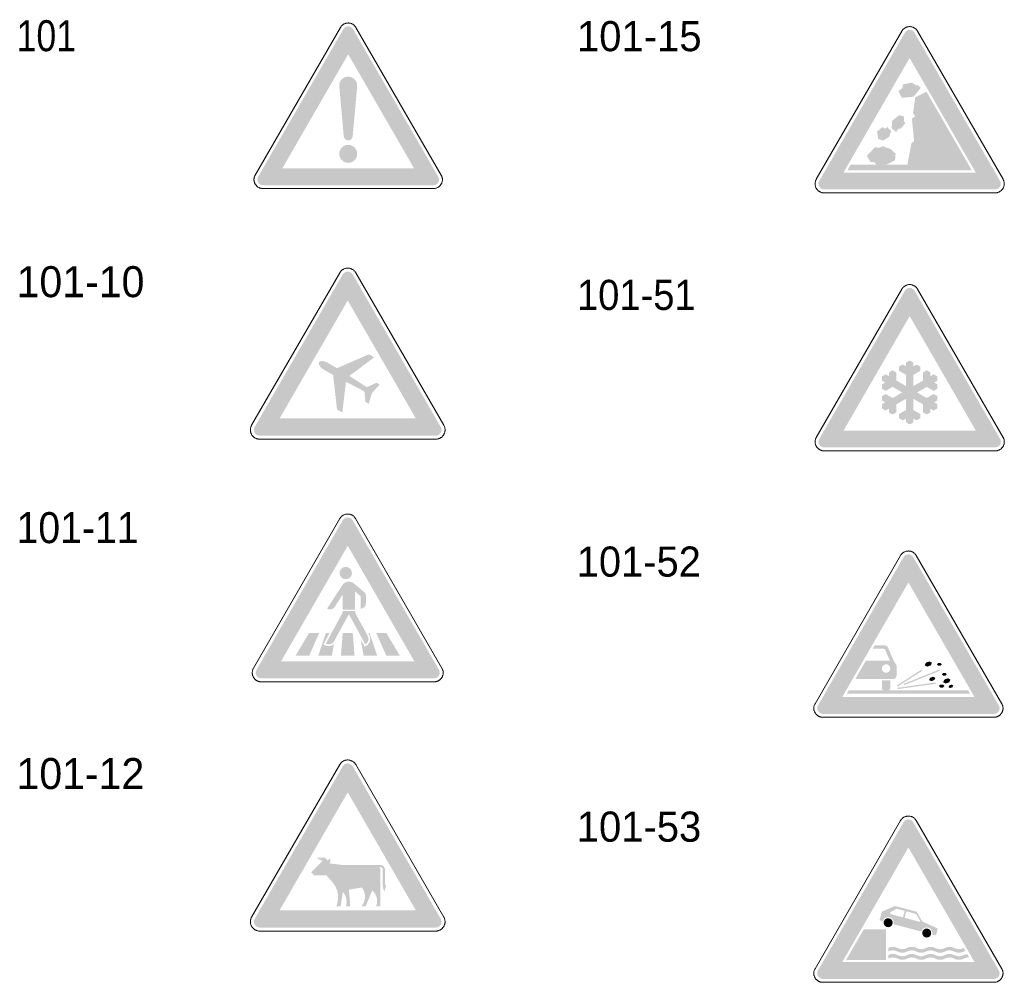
# Model space of a CAD drawing. Header units: millimetres. Extents: x 27 to 616, y -913 to 238.
# Tile 28 of 38: x 27 to 165, y 104 to 238. Entities that reach past the tile are written whole.
import ezdxf
from ezdxf.enums import TextEntityAlignment as Align

# ---------------------------------------------------------------- set-up
doc = ezdxf.new("R2010")
doc.units = ezdxf.units.MM
doc.header["$LTSCALE"] = 5
doc.linetypes.add('AUSGEZOGEN', pattern=[0])
doc.layers.add('Ebene_1', color=7, linetype='Continuous', true_color=0x000000)
doc.styles.add('Arial', font='arial.ttf')

msp = doc.modelspace()

# ---------------------------------------------------------------- hatches: boundary and pattern name
at = {"layer": 'Ebene_1', "linetype": 'AUSGEZOGEN', "lineweight": 18, "true_color": 0xce2729}
h = msp.add_hatch(color=242, dxfattribs=at)
h.paths.add_polyline_path([(61.23, 214.89), (60.93, 214.95), (60.68, 215.12), (60.51, 215.37), (60.45, 215.67), (60.48, 215.88), (60.55, 216.06), (72.44, 236.65), (72.64, 236.88), (72.91, 237.01), (73.21, 237.03), (73.5, 236.93), (73.67, 236.81), (73.79, 236.65), (85.67, 216.06), (85.77, 215.77), (85.75, 215.47), (85.62, 215.2), (85.39, 215), (85.2, 214.92), (85, 214.89)], flags=0)
h.paths.add_polyline_path([(63.93, 217.24), (82.3, 217.24), (73.11, 233.14)], flags=0)
h = msp.add_hatch(color=242, dxfattribs=at)
h.paths.add_polyline_path([(139.45, 214.3), (139.14, 214.36), (138.9, 214.53), (138.73, 214.78), (138.67, 215.08), (138.69, 215.28), (138.77, 215.47), (150.71, 236.14), (150.83, 236.31), (150.99, 236.43), (151.18, 236.51), (151.38, 236.54), (151.59, 236.51), (151.78, 236.43), (151.94, 236.31), (152.06, 236.14), (164, 215.47), (164.08, 215.28), (164.1, 215.08), (164.04, 214.78), (163.87, 214.53), (163.62, 214.36), (163.32, 214.3)], flags=0)
h.paths.add_polyline_path([(142.16, 216.65), (160.6, 216.65), (151.38, 232.62)], flags=0)
at = {"layer": 'Ebene_1', "linetype": 'AUSGEZOGEN', "lineweight": 18, "true_color": 0x000000}
for points in [[(73.74, 221.71), (73.67, 221.47), (73.52, 221.28), (73.31, 221.17), (73.06, 221.14), (72.85, 221.2), (72.67, 221.32), (72.55, 221.49), (72.49, 221.71), (71.87, 228.67), (71.87, 228.93), (71.92, 229.17), (72.02, 229.39), (72.16, 229.59), (72.33, 229.75), (72.53, 229.89), (72.75, 229.98), (73, 230.03), (73.26, 230.03), (73.5, 229.97), (73.72, 229.88), (73.92, 229.74), (74.08, 229.57), (74.22, 229.37), (74.31, 229.14), (74.36, 228.9), (74.36, 228.67)], [(142.71, 216.96), (143.16, 217.74), (146.76, 217.74), (146.37, 218.14), (145.9, 218.14), (145.43, 219), (146.53, 220.17), (147.15, 220.1), (147.62, 220.33), (148.72, 219.94), (149.42, 219.31), (149.35, 218.37), (148.09, 217.74), (151.07, 217.74), (151.62, 220.72), (152.01, 221.04), (151.7, 224.17), (152.17, 224.48), (151.85, 224.95), (152.17, 227.15), (153.73, 227.92), (160.06, 216.96)], [(151.93, 227.23), (150.29, 227.07), (149.82, 228.01), (150.37, 228.4), (150.44, 228.95), (151.7, 229.19), (152.32, 228.8), (152.48, 228.87), (152.95, 228.48)], [(150.6, 224.48), (150.6, 223.78), (150.8, 223.54), (150.13, 222.76), (149.82, 222.76), (149.5, 222.29), (148.88, 222.84), (148.95, 223.86), (149.89, 224.64)], [(147.7, 221.11), (147, 221.35), (146.92, 221.9), (146.84, 222.37), (147.62, 223), (147.94, 222.76), (148.25, 223), (148.8, 222.45), (148.56, 221.66)], [(74.36, 219.26), (74.34, 219.01), (74.27, 218.78), (74.15, 218.57), (74, 218.38), (73.81, 218.23), (73.6, 218.11), (73.37, 218.04), (73.11, 218.01), (72.86, 218.04), (72.63, 218.11), (72.42, 218.23), (72.23, 218.38), (72.08, 218.57), (71.96, 218.78), (71.89, 219.01), (71.86, 219.26), (71.89, 219.51), (71.96, 219.75), (72.08, 219.96), (72.23, 220.15), (72.42, 220.3), (72.63, 220.41), (72.86, 220.49), (73.11, 220.51), (73.37, 220.49), (73.6, 220.41), (73.81, 220.3), (74, 220.15), (74.15, 219.96), (74.27, 219.75), (74.34, 219.51)], [(71.56, 183.62), (71.01, 188.44), (69.73, 189.16), (69.38, 189.42), (69.13, 189.7), (69.01, 189.97), (69.01, 190.09), (69.04, 190.2), (69.12, 190.29), (69.23, 190.34), (69.52, 190.38), (69.89, 190.31), (70.28, 190.13), (71.55, 189.38), (76, 191.31), (76.74, 190.89), (73.27, 188.3), (75.72, 186.74), (77.06, 187.35), (77.5, 187.09), (76.44, 185.93), (75.97, 184.43), (75.52, 184.69), (75.38, 186.15), (72.8, 187.49), (72.3, 183.2)], [(151.39, 190.46), (151.91, 190.17), (151.91, 189.64), (152.36, 189.9), (152.87, 189.61), (152.87, 189.01), (151.91, 188.46), (151.91, 186.89), (153.26, 187.67), (153.26, 188.79), (153.77, 189.09), (154.29, 188.79), (154.29, 188.27), (154.74, 188.53), (155.26, 188.23), (155.26, 187.64), (154.8, 187.38), (155.26, 187.12), (155.26, 186.52), (154.74, 186.22), (153.77, 186.78), (152.42, 186), (153.77, 185.22), (154.74, 185.78), (155.26, 185.48), (155.26, 184.89), (154.8, 184.63), (155.26, 184.37), (155.26, 183.77), (154.74, 183.47), (154.29, 183.73), (154.29, 183.21), (153.77, 182.92), (153.26, 183.21), (153.26, 184.33), (151.91, 185.11), (151.91, 183.55), (152.87, 182.99), (152.87, 182.4), (152.36, 182.1), (151.91, 182.36), (151.91, 181.84), (151.39, 181.54), (150.88, 181.84), (150.88, 182.36), (150.43, 182.1), (149.91, 182.4), (149.91, 182.99), (150.88, 183.55), (150.88, 185.11), (149.52, 184.33), (149.52, 183.21), (149.01, 182.92), (148.49, 183.21), (148.49, 183.73), (148.04, 183.47), (147.53, 183.77), (147.53, 184.37), (147.98, 184.63), (147.53, 184.89), (147.53, 185.48), (148.04, 185.78), (149.01, 185.22), (150.36, 186), (149.01, 186.78), (148.04, 186.22), (147.53, 186.52), (147.53, 187.12), (147.98, 187.38), (147.53, 187.64), (147.53, 188.23), (148.04, 188.53), (148.49, 188.27), (148.49, 188.79), (149.01, 189.09), (149.52, 188.79), (149.52, 187.67), (150.88, 186.89), (150.88, 188.46), (149.91, 189.01), (149.91, 189.61), (150.43, 189.9), (150.88, 189.64), (150.88, 190.17)], [(73.64, 160.82), (73.57, 160.48), (73.39, 160.21), (73.11, 160.02), (72.77, 159.96), (72.44, 160.02), (72.16, 160.21), (71.98, 160.48), (71.91, 160.82), (71.98, 161.16), (72.16, 161.43), (72.44, 161.62), (72.77, 161.69), (73.11, 161.62), (73.39, 161.43), (73.57, 161.16)], [(74.07, 158.25), (74.07, 155.74), (72.34, 155.74), (72.34, 157.81), (71.22, 156.08), (71.1, 155.94), (70.94, 155.83), (70.77, 155.76), (70.58, 155.74), (70.37, 155.77), (70.17, 155.86), (72.3, 159.14), (72.47, 159.34), (72.69, 159.5), (72.94, 159.6), (73.21, 159.63), (73.58, 159.56), (73.9, 159.38), (75.35, 158.16), (75.52, 157.94), (75.58, 157.66), (75.58, 156.6), (75.53, 156.31), (75.36, 156.07), (75.12, 155.91), (74.83, 155.85), (74.83, 157.61)], [(73.21, 155.09), (71.16, 151.33), (71.03, 151.14), (70.85, 151), (70.64, 150.91), (70.41, 150.87), (70.19, 150.9), (69.99, 150.98), (72.29, 155.21), (72.34, 155.42), (72.34, 155.52), (74.07, 155.52), (74.07, 155.42), (74.12, 155.21), (75.84, 152.05), (75.92, 151.85), (75.95, 151.63), (75.91, 151.4), (75.83, 151.19), (75.68, 151.01), (75.5, 150.87)], [(65.77, 149.29), (67.66, 152.46), (69.07, 152.46), (67.67, 149.29)], [(68.94, 149.29), (70, 152.46), (70.52, 152.46), (69.67, 150.88), (69.88, 150.77), (70.13, 150.67), (70.41, 150.64), (70.79, 150.71), (71.13, 150.91), (70.83, 149.29)], [(72.1, 149.29), (72.35, 152.46), (73.75, 152.46), (74, 149.29)], [(75.26, 149.29), (74.85, 151.56), (75.4, 150.55), (75.61, 150.66), (75.85, 150.84), (76.03, 151.07), (76.14, 151.34), (76.18, 151.63), (76.15, 151.91), (76.05, 152.16), (75.89, 152.46), (76.09, 152.46), (77.16, 149.29)], [(78.43, 149.29), (77.03, 152.46), (78.44, 152.46), (80.33, 149.29)], [(153.85, 147.77), (153.47, 147.95), (153.65, 148.32), (154.12, 148.5), (154.5, 148.32), (154.33, 147.95)], [(155.35, 147.9), (155.16, 148.09), (155.35, 148.28), (155.69, 148.28), (155.88, 148.09), (155.69, 147.9)], [(149.71, 144.98), (149.61, 145.14), (153.02, 147.36), (153.13, 147.2)], [(150.65, 145.2), (150.58, 145.38), (155.55, 147.38), (155.62, 147.21)], [(156.06, 146.52), (155.86, 146.71), (156.06, 146.9), (156.39, 146.9), (156.58, 146.71), (156.39, 146.52)], [(142.62, 144.01), (142.89, 144.48), (147.8, 144.48), (147.69, 144.5), (147.6, 144.57), (147.53, 144.66), (147.51, 144.77), (147.51, 145.85), (148.69, 145.85), (148.69, 144.77), (148.66, 144.66), (148.6, 144.57), (148.51, 144.5), (148.39, 144.48), (159.52, 144.48), (159.8, 144.01)], [(149.71, 144.64), (149.68, 144.82), (154.99, 145.57), (155.02, 145.38)], [(154.41, 145.75), (154.09, 145.9), (154.24, 146.22), (154.65, 146.37), (154.97, 146.22), (154.82, 145.9)], [(156.42, 145.42), (156.04, 145.6), (156.22, 145.97), (156.7, 146.15), (157.07, 145.97), (156.9, 145.59)], [(155.66, 144.86), (155.45, 145.06), (155.66, 145.28), (156.03, 145.28), (156.24, 145.06), (156.03, 144.86)], [(157.04, 144.79), (156.8, 144.91), (156.91, 145.16), (157.23, 145.27), (157.47, 145.16), (157.36, 144.91)], [(67.97, 119.1), (69.54, 120.68), (68.58, 121.16), (69.82, 121.16), (70.23, 120.75), (70.56, 121.08), (70.64, 120.75), (70.61, 120.54), (70.53, 120.35), (72.28, 120.13), (77.61, 120.13), (77.85, 120.08), (78.05, 119.95), (78.18, 119.75), (78.23, 119.51), (78.23, 117.51), (78.28, 117.33), (78.4, 117.18), (78.13, 116.44), (77.97, 116.92), (77.92, 117.42), (77.92, 119.51), (77.9, 119.63), (77.83, 119.73), (77.73, 119.8), (77.61, 119.82), (77.46, 119.78), (77.58, 119.56), (77.61, 119.31), (77.61, 114.38), (77.02, 114.38), (77.12, 114.74), (77.15, 115.1), (77.11, 115.52), (76.97, 115.92), (76.76, 116.27), (76.47, 116.58), (75.56, 114.38), (74.97, 114.38), (75.18, 114.68), (75.33, 115.01), (75.43, 115.36), (75.46, 115.72), (75.43, 116.06), (75.35, 116.39), (75.21, 116.7), (75.02, 116.99), (73.22, 116.68), (73.41, 114.38), (72.8, 114.38), (72.87, 114.69), (72.89, 115), (72.86, 115.38), (72.76, 115.74), (72.59, 116.08), (72.36, 116.38), (72.07, 114.38), (71.47, 114.38), (71.65, 114.99), (71.71, 115.61), (71.66, 116.18), (71.51, 116.73), (71.27, 117.24), (70.94, 117.7), (70.07, 118.69), (68.38, 118.69)], [(147.78, 112.24), (147.87, 112.42), (148.01, 112.57), (148.18, 112.67), (148.39, 112.7), (148.63, 112.65), (148.83, 112.52), (148.97, 112.32), (149.02, 112.07), (148.97, 111.83), (148.83, 111.63), (148.63, 111.5), (148.39, 111.45), (148.14, 111.5), (147.95, 111.63), (147.81, 111.83), (147.76, 112.07)], [(153.16, 110.8), (153.24, 110.99), (153.38, 111.13), (153.56, 111.23), (153.76, 111.26), (154.01, 111.21), (154.21, 111.08), (154.34, 110.88), (154.39, 110.63), (154.34, 110.39), (154.21, 110.19), (154.01, 110.06), (153.76, 110.01), (153.52, 110.06), (153.32, 110.19), (153.19, 110.39), (153.14, 110.63)], [(142.53, 106.9), (144.98, 111.13), (148.07, 111.13), (148.07, 106.9)], [(148.39, 108.05), (148.39, 108.55), (148.54, 108.61), (148.79, 108.69), (149.05, 108.71), (149.31, 108.69), (149.55, 108.61), (149.86, 108.49), (150.11, 108.41), (150.36, 108.38), (150.62, 108.41), (150.87, 108.49), (151.17, 108.61), (151.42, 108.69), (151.68, 108.71), (151.94, 108.69), (152.19, 108.61), (152.49, 108.49), (152.74, 108.41), (153, 108.38), (153.26, 108.41), (153.5, 108.49), (153.81, 108.61), (154.06, 108.69), (154.31, 108.71), (154.57, 108.69), (154.82, 108.61), (155.12, 108.49), (155.37, 108.41), (155.63, 108.38), (155.89, 108.41), (156.14, 108.49), (156.44, 108.61), (156.69, 108.69), (156.95, 108.71), (157.2, 108.69), (157.45, 108.61), (157.76, 108.49), (158, 108.41), (158.26, 108.38), (158.52, 108.41), (158.77, 108.49), (158.93, 108.55), (159.17, 108.15), (159.07, 108.12), (158.77, 107.99), (158.52, 107.92), (158.26, 107.89), (158, 107.92), (157.76, 107.99), (157.45, 108.12), (157.2, 108.19), (156.95, 108.22), (156.69, 108.19), (156.44, 108.12), (156.14, 107.99), (155.89, 107.92), (155.63, 107.89), (155.37, 107.92), (155.12, 107.99), (154.82, 108.12), (154.57, 108.19), (154.31, 108.22), (154.06, 108.19), (153.81, 108.12), (153.5, 107.99), (153.26, 107.92), (153, 107.89), (152.74, 107.92), (152.49, 107.99), (152.19, 108.12), (151.94, 108.19), (151.68, 108.22), (151.42, 108.19), (151.17, 108.12), (150.87, 107.99), (150.62, 107.92), (150.36, 107.89), (150.11, 107.92), (149.86, 107.99), (149.55, 108.12), (149.31, 108.19), (149.05, 108.22), (148.79, 108.19), (148.54, 108.12)], [(148.39, 107.07), (148.39, 107.56), (148.54, 107.62), (148.79, 107.7), (149.05, 107.73), (149.31, 107.7), (149.55, 107.62), (149.86, 107.5), (150.11, 107.42), (150.36, 107.4), (150.62, 107.42), (150.87, 107.5), (151.17, 107.62), (151.42, 107.7), (151.68, 107.73), (151.94, 107.7), (152.19, 107.62), (152.49, 107.5), (152.74, 107.42), (153, 107.4), (153.26, 107.42), (153.5, 107.5), (153.81, 107.62), (154.06, 107.7), (154.31, 107.73), (154.57, 107.7), (154.82, 107.62), (155.12, 107.5), (155.37, 107.42), (155.63, 107.4), (155.89, 107.42), (156.14, 107.5), (156.44, 107.62), (156.69, 107.7), (156.95, 107.73), (157.2, 107.7), (157.45, 107.62), (157.76, 107.5), (158, 107.42), (158.26, 107.4), (158.52, 107.42), (158.77, 107.5), (159.07, 107.62), (159.42, 107.71), (159.7, 107.23), (159.58, 107.23), (159.32, 107.21), (159.07, 107.13), (158.77, 107), (158.52, 106.93), (158.26, 106.9), (158, 106.93), (157.76, 107), (157.45, 107.13), (157.2, 107.21), (156.95, 107.23), (156.69, 107.21), (156.44, 107.13), (156.14, 107), (155.89, 106.93), (155.63, 106.9), (155.37, 106.93), (155.12, 107), (154.82, 107.13), (154.57, 107.21), (154.31, 107.23), (154.06, 107.21), (153.81, 107.13), (153.5, 107), (153.26, 106.93), (153, 106.9), (152.74, 106.93), (152.49, 107), (152.19, 107.13), (151.94, 107.21), (151.68, 107.23), (151.42, 107.21), (151.17, 107.13), (150.87, 107), (150.62, 106.93), (150.36, 106.9), (150.11, 106.93), (149.86, 107), (149.55, 107.13), (149.31, 107.21), (149.05, 107.23), (148.79, 107.21), (148.54, 107.13)]]:
    msp.add_hatch(color=18, dxfattribs=at).paths.add_polyline_path(points, flags=0)
at = {"layer": 'Ebene_1', "linetype": 'AUSGEZOGEN', "lineweight": 18, "true_color": 0xce2729}
h = msp.add_hatch(color=242, dxfattribs=at)
h.paths.add_polyline_path([(60.77, 179.97), (60.46, 180.03), (60.2, 180.21), (60.03, 180.46), (59.97, 180.78), (59.99, 180.99), (60.07, 181.18), (72.35, 202.45), (72.48, 202.61), (72.64, 202.74), (72.84, 202.82), (73.05, 202.85), (73.26, 202.82), (73.45, 202.74), (73.62, 202.61), (73.75, 202.45), (86.02, 181.18), (86.1, 180.99), (86.13, 180.78), (86.07, 180.46), (85.9, 180.21), (85.64, 180.03), (85.33, 179.97)], flags=0)
h.paths.add_polyline_path([(63.56, 182.39), (82.53, 182.39), (73.05, 198.82)], flags=0)
h = msp.add_hatch(color=242, dxfattribs=at)
h.paths.add_polyline_path([(139.46, 178.33), (139.15, 178.39), (138.9, 178.56), (138.74, 178.81), (138.67, 179.11), (138.7, 179.31), (138.78, 179.5), (150.71, 200.17), (150.84, 200.34), (151, 200.46), (151.19, 200.54), (151.39, 200.57), (151.6, 200.54), (151.78, 200.46), (151.95, 200.34), (152.07, 200.17), (164.01, 179.5), (164.08, 179.31), (164.11, 179.11), (164.05, 178.81), (163.88, 178.56), (163.63, 178.39), (163.33, 178.33)], flags=0)
h.paths.add_polyline_path([(142.17, 180.68), (160.61, 180.68), (151.39, 196.65)], flags=0)
h = msp.add_hatch(color=242, dxfattribs=at)
h.paths.add_polyline_path([(61, 146.13), (60.69, 146.19), (60.44, 146.36), (60.27, 146.61), (60.21, 146.92), (60.24, 147.12), (60.32, 147.31), (72.36, 168.18), (72.49, 168.34), (72.65, 168.47), (72.84, 168.55), (73.05, 168.57), (73.25, 168.55), (73.44, 168.47), (73.61, 168.34), (73.73, 168.18), (85.78, 147.31), (85.86, 147.12), (85.89, 146.92), (85.82, 146.61), (85.65, 146.36), (85.4, 146.19), (85.09, 146.13)], flags=0)
h.paths.add_polyline_path([(63.74, 148.5), (82.35, 148.5), (73.05, 164.62)], flags=0)
h = msp.add_hatch(color=242, dxfattribs=at)
h.paths.add_polyline_path([(139.28, 141.19), (138.97, 141.25), (138.72, 141.42), (138.55, 141.67), (138.49, 141.97), (138.52, 142.17), (138.6, 142.36), (150.53, 163.03), (150.66, 163.2), (150.82, 163.32), (151.01, 163.4), (151.21, 163.43), (151.41, 163.4), (151.6, 163.32), (151.76, 163.2), (151.89, 163.03), (163.82, 142.36), (163.9, 142.17), (163.93, 141.97), (163.87, 141.67), (163.7, 141.42), (163.45, 141.25), (163.14, 141.19)], flags=0)
h.paths.add_polyline_path([(141.99, 143.54), (160.43, 143.54), (151.21, 159.51)], flags=0)
at = {"layer": 'Ebene_1', "linetype": 'AUSGEZOGEN', "lineweight": 18, "true_color": 0x000000}
h = msp.add_hatch(color=18, dxfattribs=at)
h.paths.add_polyline_path([(146.51, 150.75), (147.9, 150.75), (148.17, 150.67), (148.28, 150.58), (148.35, 150.45), (149.13, 148.67), (149.33, 148.32), (149.45, 148.16), (149.54, 148), (149.57, 147.81), (149.57, 146.54), (149.53, 146.35), (149.42, 146.19), (149.27, 146.08), (149.08, 146.05), (143.8, 146.05), (145.27, 148.59), (148.64, 148.59), (147.96, 150.14), (147.89, 150.23), (147.78, 150.26), (146.23, 150.26)], flags=0)
h.paths.add_polyline_path([(148.69, 147.52), (148.64, 147.74), (148.51, 147.93), (148.33, 148.06), (148.1, 148.1), (147.87, 148.06), (147.68, 147.93), (147.56, 147.74), (147.51, 147.52), (147.56, 147.29), (147.68, 147.1), (147.87, 146.97), (148.1, 146.93), (148.33, 146.97), (148.51, 147.1), (148.64, 147.29)], flags=0)
at = {"layer": 'Ebene_1', "linetype": 'AUSGEZOGEN', "lineweight": 18, "true_color": 0xce2729}
h = msp.add_hatch(color=242, dxfattribs=at)
h.paths.add_polyline_path([(60.77, 111.4), (60.46, 111.46), (60.2, 111.64), (60.03, 111.89), (59.97, 112.21), (59.99, 112.42), (60.07, 112.61), (72.35, 133.88), (72.48, 134.04), (72.64, 134.17), (72.84, 134.25), (73.05, 134.28), (73.26, 134.25), (73.45, 134.17), (73.62, 134.04), (73.75, 133.88), (86.02, 112.61), (86.11, 112.42), (86.13, 112.21), (86.07, 111.89), (85.9, 111.64), (85.64, 111.46), (85.33, 111.4)], flags=0)
h.paths.add_polyline_path([(63.56, 113.82), (82.53, 113.82), (73.05, 130.25)], flags=0)
h = msp.add_hatch(color=242, dxfattribs=at)
h.paths.add_polyline_path([(139.28, 104.24), (138.97, 104.3), (138.72, 104.47), (138.55, 104.72), (138.49, 105.02), (138.52, 105.22), (138.6, 105.41), (150.53, 126.08), (150.66, 126.25), (150.82, 126.37), (151.01, 126.45), (151.21, 126.48), (151.41, 126.45), (151.6, 126.37), (151.76, 126.25), (151.89, 126.08), (163.82, 105.41), (163.9, 105.22), (163.93, 105.02), (163.87, 104.72), (163.7, 104.47), (163.45, 104.3), (163.14, 104.24)], flags=0)
h.paths.add_polyline_path([(141.99, 106.59), (160.43, 106.59), (151.21, 122.56)], flags=0)
at = {"layer": 'Ebene_1', "linetype": 'AUSGEZOGEN', "lineweight": 18, "true_color": 0x000000}
h = msp.add_hatch(color=18, dxfattribs=at)
h.paths.add_polyline_path([(154.52, 110.43), (154.55, 110.63), (154.49, 110.94), (154.32, 111.19), (154.07, 111.36), (153.76, 111.42), (153.51, 111.38), (153.29, 111.26), (153.11, 111.07), (153.01, 110.84), (149.15, 111.87), (149.17, 112.07), (149.11, 112.38), (148.94, 112.63), (148.69, 112.8), (148.39, 112.86), (148.13, 112.82), (147.91, 112.7), (147.74, 112.51), (147.63, 112.28), (147.33, 112.36), (147.25, 112.41), (147.21, 112.51), (147.22, 112.55), (147.48, 113.54), (147.57, 113.64), (149.29, 114.39), (149.35, 114.41), (149.39, 114.4), (152.31, 113.62), (152.4, 113.55), (153.14, 112.26), (155.19, 111.33), (155.28, 111.19), (155.28, 111.15), (155.09, 110.44), (155.03, 110.36), (154.94, 110.32), (154.9, 110.33)], flags=0)
h.paths.add_polyline_path([(150.68, 112.76), (152.77, 112.2), (152.79, 112.2), (152.87, 112.28), (152.86, 112.31), (152.32, 113.25), (152.22, 113.32), (150.92, 113.67), (150.68, 112.76), (150.45, 112.82), (150.7, 113.73), (149.62, 114.02), (149.58, 114.02), (149.51, 114), (148.74, 113.56), (148.66, 113.42), (148.69, 113.33), (148.78, 113.27), (150.45, 112.82)], flags=0)

# ---------------------------------------------------------------- linework, layer by layer
at = {"layer": 'Ebene_1', "color": 18, "linetype": 'AUSGEZOGEN', "lineweight": 18, "true_color": 0x000000}
for p, q in [((60.15, 216.3), (72.03, 236.88)), ((74.19, 236.88), (86.08, 216.3)), ((138.36, 215.71), (150.3, 236.38)), ((152.47, 236.38), (164.4, 215.71)), ((85, 214.43), (61.23, 214.43)), ((163.32, 213.83), (139.45, 213.83)), ((59.65, 181.42), (71.93, 202.69)), ((74.17, 202.69), (86.44, 181.42)), ((138.37, 179.74), (150.31, 200.41)), ((152.48, 200.41), (164.41, 179.74)), ((85.33, 179.49), (60.77, 179.49)), ((163.33, 177.86), (139.46, 177.86)), ((59.91, 147.55), (71.95, 168.42)), ((74.14, 168.42), (86.19, 147.55)), ((138.19, 142.6), (150.12, 163.27)), ((152.3, 163.27), (164.23, 142.6)), ((85.09, 145.65), (61, 145.65)), ((163.14, 140.72), (139.28, 140.72)), ((59.65, 112.85), (71.93, 134.12)), ((59.65, 112.85), (71.93, 134.12)), ((74.17, 134.12), (86.44, 112.85)), ((74.17, 134.12), (86.44, 112.85)), ((138.19, 105.65), (150.12, 126.32)), ((152.3, 126.32), (164.23, 105.65)), ((85.33, 110.92), (60.77, 110.92)), ((85.33, 110.92), (60.77, 110.92)), ((163.14, 103.77), (139.28, 103.77))]:
    msp.add_line(p, q, dxfattribs=at)
for points in [[(72.03, 236.88), (72.07, 236.94), (72.1, 236.99), (72.14, 237.04), (72.18, 237.09), (72.22, 237.13), (72.27, 237.18), (72.31, 237.22), (72.36, 237.25), (72.41, 237.29), (72.46, 237.32), (72.51, 237.35), (72.57, 237.38), (72.62, 237.4), (72.68, 237.43), (72.73, 237.45), (72.79, 237.46), (72.85, 237.48), (72.91, 237.49), (72.97, 237.5), (73.03, 237.5), (73.09, 237.51), (73.15, 237.51), (73.21, 237.5), (73.27, 237.5), (73.33, 237.49), (73.39, 237.48), (73.45, 237.46), (73.51, 237.44), (73.57, 237.42), (73.63, 237.4), (73.68, 237.37), (73.74, 237.34)], [(73.74, 237.34), (73.81, 237.3), (73.87, 237.25), (73.94, 237.2), (74, 237.14), (74.05, 237.08), (74.1, 237.02), (74.15, 236.95), (74.19, 236.88)], [(150.3, 236.38), (150.34, 236.45), (150.39, 236.52), (150.44, 236.58), (150.5, 236.64), (150.56, 236.7), (150.62, 236.75), (150.69, 236.79), (150.76, 236.84), (150.83, 236.88), (150.9, 236.91), (150.98, 236.94), (151.06, 236.96), (151.14, 236.98), (151.22, 236.99), (151.3, 237), (151.38, 237.01)], [(151.38, 237.01), (151.47, 237), (151.55, 236.99), (151.63, 236.98), (151.71, 236.96), (151.79, 236.94), (151.87, 236.91), (151.94, 236.88), (152.01, 236.84), (152.08, 236.79), (152.15, 236.75), (152.21, 236.7), (152.27, 236.64), (152.33, 236.58), (152.38, 236.52), (152.43, 236.45), (152.47, 236.38)], [(59.98, 215.67), (59.98, 215.76), (59.99, 215.84), (60.01, 215.92), (60.02, 216), (60.05, 216.07), (60.08, 216.15), (60.11, 216.23), (60.15, 216.3)], [(61.23, 214.43), (61.17, 214.43), (61.1, 214.43), (61.04, 214.44), (60.98, 214.45), (60.92, 214.46), (60.86, 214.48), (60.8, 214.5), (60.74, 214.52), (60.69, 214.55), (60.64, 214.58), (60.58, 214.61), (60.53, 214.64), (60.48, 214.67), (60.44, 214.71), (60.39, 214.75), (60.35, 214.79), (60.31, 214.83), (60.27, 214.88), (60.23, 214.93), (60.19, 214.98), (60.16, 215.03), (60.13, 215.08), (60.1, 215.13), (60.08, 215.19), (60.06, 215.24), (60.04, 215.3), (60.02, 215.36), (60.01, 215.42), (60, 215.48), (59.99, 215.55), (59.98, 215.61), (59.98, 215.67)], [(86.08, 216.3), (86.11, 216.24), (86.14, 216.18), (86.16, 216.13), (86.18, 216.07), (86.2, 216.01), (86.22, 215.95), (86.23, 215.89), (86.24, 215.83), (86.24, 215.77), (86.25, 215.71), (86.25, 215.65), (86.24, 215.59), (86.24, 215.53), (86.23, 215.47), (86.22, 215.41), (86.2, 215.35), (86.19, 215.29), (86.17, 215.24), (86.15, 215.18), (86.12, 215.13), (86.09, 215.07), (86.06, 215.02), (86.03, 214.97), (85.99, 214.92), (85.96, 214.87), (85.92, 214.83), (85.87, 214.78), (85.83, 214.74), (85.78, 214.7), (85.73, 214.66), (85.68, 214.63), (85.62, 214.59)], [(138.2, 215.08), (138.2, 215.16), (138.21, 215.24), (138.22, 215.33), (138.24, 215.4), (138.26, 215.48), (138.29, 215.56), (138.33, 215.63), (138.36, 215.71)], [(164.4, 215.71), (164.44, 215.63), (164.48, 215.56), (164.51, 215.48), (164.53, 215.4), (164.55, 215.33), (164.56, 215.24), (164.57, 215.16), (164.57, 215.08)], [(85.62, 214.59), (85.55, 214.55), (85.48, 214.52), (85.4, 214.49), (85.32, 214.47), (85.24, 214.45), (85.16, 214.44), (85.08, 214.43), (85, 214.43)], [(139.45, 213.83), (139.39, 213.83), (139.32, 213.83), (139.26, 213.84), (139.2, 213.85), (139.14, 213.87), (139.08, 213.88), (139.02, 213.9), (138.96, 213.93), (138.91, 213.95), (138.85, 213.98), (138.8, 214.01), (138.75, 214.04), (138.7, 214.08), (138.65, 214.11), (138.61, 214.15), (138.56, 214.19), (138.52, 214.24), (138.48, 214.28), (138.44, 214.33), (138.41, 214.38), (138.38, 214.43), (138.35, 214.48), (138.32, 214.54), (138.29, 214.59), (138.27, 214.65), (138.25, 214.71), (138.24, 214.77), (138.22, 214.83), (138.21, 214.89), (138.2, 214.95), (138.2, 215.02), (138.2, 215.08)], [(164.57, 215.08), (164.57, 215.02), (164.57, 214.95), (164.56, 214.89), (164.55, 214.83), (164.53, 214.77), (164.52, 214.71), (164.5, 214.65), (164.47, 214.59), (164.45, 214.54), (164.42, 214.48), (164.39, 214.43), (164.36, 214.38), (164.32, 214.33), (164.29, 214.28), (164.25, 214.24), (164.21, 214.19), (164.16, 214.15), (164.12, 214.11), (164.07, 214.08), (164.02, 214.04), (163.97, 214.01), (163.92, 213.98), (163.86, 213.95), (163.81, 213.93), (163.75, 213.9), (163.69, 213.88), (163.63, 213.87), (163.57, 213.85), (163.51, 213.84), (163.45, 213.83), (163.38, 213.83), (163.32, 213.83)], [(71.93, 202.69), (71.98, 202.76), (72.03, 202.83), (72.08, 202.9), (72.14, 202.96), (72.2, 203.01), (72.26, 203.07), (72.33, 203.12), (72.4, 203.16), (72.48, 203.2), (72.55, 203.23), (72.63, 203.26), (72.71, 203.29), (72.79, 203.31), (72.88, 203.32), (72.96, 203.33), (73.05, 203.33)], [(73.05, 203.33), (73.13, 203.33), (73.22, 203.32), (73.3, 203.31), (73.39, 203.29), (73.47, 203.26), (73.54, 203.23), (73.62, 203.2), (73.69, 203.16), (73.76, 203.12), (73.83, 203.07), (73.9, 203.01), (73.96, 202.96), (74.02, 202.9), (74.07, 202.83), (74.12, 202.76), (74.17, 202.69)], [(150.31, 200.41), (150.35, 200.48), (150.4, 200.55), (150.45, 200.61), (150.51, 200.67), (150.57, 200.73), (150.63, 200.78), (150.7, 200.83), (150.77, 200.87), (150.84, 200.91), (150.91, 200.94), (150.99, 200.97), (151.07, 200.99), (151.15, 201.01), (151.23, 201.03), (151.31, 201.03), (151.39, 201.04)], [(151.39, 201.04), (151.48, 201.03), (151.56, 201.03), (151.64, 201.01), (151.72, 200.99), (151.8, 200.97), (151.87, 200.94), (151.95, 200.91), (152.02, 200.87), (152.09, 200.83), (152.15, 200.78), (152.22, 200.73), (152.28, 200.67), (152.33, 200.61), (152.39, 200.55), (152.43, 200.48), (152.48, 200.41)], [(59.48, 180.78), (59.48, 180.86), (59.49, 180.95), (59.51, 181.03), (59.53, 181.11), (59.55, 181.19), (59.58, 181.27), (59.61, 181.35), (59.65, 181.42)], [(86.44, 181.42), (86.48, 181.35), (86.52, 181.27), (86.55, 181.19), (86.57, 181.11), (86.59, 181.03), (86.6, 180.95), (86.61, 180.86), (86.62, 180.78)], [(60.77, 179.49), (60.7, 179.49), (60.64, 179.49), (60.57, 179.5), (60.51, 179.51), (60.45, 179.53), (60.39, 179.55), (60.33, 179.57), (60.27, 179.59), (60.21, 179.62), (60.16, 179.64), (60.1, 179.67), (60.05, 179.71), (60, 179.74), (59.95, 179.78), (59.9, 179.82), (59.86, 179.87), (59.82, 179.91), (59.78, 179.96), (59.74, 180.01), (59.7, 180.06), (59.67, 180.11), (59.64, 180.16), (59.61, 180.22), (59.58, 180.28), (59.56, 180.33), (59.54, 180.39), (59.52, 180.46), (59.51, 180.52), (59.5, 180.58), (59.49, 180.65), (59.48, 180.71), (59.48, 180.78)], [(86.62, 180.78), (86.61, 180.71), (86.61, 180.65), (86.6, 180.58), (86.59, 180.52), (86.58, 180.46), (86.56, 180.39), (86.54, 180.33), (86.51, 180.28), (86.49, 180.22), (86.46, 180.16), (86.43, 180.11), (86.4, 180.06), (86.36, 180.01), (86.32, 179.96), (86.28, 179.91), (86.24, 179.87), (86.19, 179.82), (86.15, 179.78), (86.1, 179.74), (86.05, 179.71), (85.99, 179.67), (85.94, 179.64), (85.89, 179.62), (85.83, 179.59), (85.77, 179.57), (85.71, 179.55), (85.65, 179.53), (85.59, 179.51), (85.52, 179.5), (85.46, 179.49), (85.39, 179.49), (85.33, 179.49)], [(138.2, 179.11), (138.21, 179.19), (138.21, 179.28), (138.23, 179.36), (138.25, 179.44), (138.27, 179.51), (138.3, 179.59), (138.33, 179.67), (138.37, 179.74)], [(139.46, 177.86), (139.39, 177.86), (139.33, 177.86), (139.27, 177.87), (139.21, 177.88), (139.14, 177.9), (139.09, 177.91), (139.03, 177.93), (138.97, 177.96), (138.91, 177.98), (138.86, 178.01), (138.81, 178.04), (138.76, 178.07), (138.71, 178.11), (138.66, 178.14), (138.61, 178.18), (138.57, 178.22), (138.53, 178.27), (138.49, 178.31), (138.45, 178.36), (138.42, 178.41), (138.39, 178.46), (138.36, 178.51), (138.33, 178.57), (138.3, 178.62), (138.28, 178.68), (138.26, 178.74), (138.24, 178.8), (138.23, 178.86), (138.22, 178.92), (138.21, 178.98), (138.21, 179.05), (138.2, 179.11)], [(164.58, 179.11), (164.58, 179.05), (164.57, 178.98), (164.57, 178.92), (164.56, 178.86), (164.54, 178.8), (164.52, 178.74), (164.5, 178.68), (164.48, 178.62), (164.46, 178.57), (164.43, 178.51), (164.4, 178.46), (164.37, 178.41), (164.33, 178.36), (164.29, 178.31), (164.25, 178.27), (164.21, 178.22), (164.17, 178.18), (164.12, 178.14), (164.08, 178.11), (164.03, 178.07), (163.98, 178.04), (163.92, 178.01), (163.87, 177.98), (163.81, 177.96), (163.76, 177.93), (163.7, 177.91), (163.64, 177.9), (163.58, 177.88), (163.52, 177.87), (163.45, 177.86), (163.39, 177.86), (163.33, 177.86)], [(164.41, 179.74), (164.45, 179.67), (164.49, 179.59), (164.51, 179.51), (164.54, 179.44), (164.56, 179.36), (164.57, 179.28), (164.58, 179.19), (164.58, 179.11)], [(71.95, 168.42), (72, 168.49), (72.05, 168.56), (72.1, 168.62), (72.16, 168.68), (72.22, 168.74), (72.28, 168.79), (72.35, 168.84), (72.42, 168.88), (72.49, 168.92), (72.56, 168.95), (72.64, 168.98), (72.72, 169.01), (72.8, 169.03), (72.88, 169.04), (72.96, 169.05), (73.05, 169.05)], [(73.05, 169.05), (73.13, 169.05), (73.22, 169.04), (73.3, 169.03), (73.38, 169.01), (73.46, 168.98), (73.53, 168.95), (73.61, 168.92), (73.68, 168.88), (73.75, 168.84), (73.82, 168.79), (73.88, 168.74), (73.94, 168.68), (74, 168.62), (74.05, 168.56), (74.1, 168.49), (74.14, 168.42)], [(150.12, 163.27), (150.17, 163.34), (150.22, 163.41), (150.27, 163.47), (150.33, 163.53), (150.38, 163.59), (150.45, 163.64), (150.51, 163.69), (150.58, 163.73), (150.65, 163.77), (150.73, 163.8), (150.8, 163.83), (150.88, 163.85), (150.96, 163.87), (151.04, 163.89), (151.13, 163.89), (151.21, 163.9)], [(151.21, 163.9), (151.29, 163.89), (151.38, 163.89), (151.46, 163.87), (151.54, 163.85), (151.61, 163.83), (151.69, 163.8), (151.76, 163.77), (151.84, 163.73), (151.91, 163.69), (151.97, 163.64), (152.03, 163.59), (152.09, 163.53), (152.15, 163.47), (152.2, 163.41), (152.25, 163.34), (152.3, 163.27)], [(59.74, 146.92), (59.74, 147), (59.75, 147.08), (59.76, 147.17), (59.78, 147.25), (59.8, 147.33), (59.83, 147.4), (59.87, 147.48), (59.91, 147.55)], [(61, 145.65), (60.94, 145.65), (60.87, 145.66), (60.81, 145.67), (60.75, 145.68), (60.69, 145.69), (60.63, 145.71), (60.57, 145.73), (60.51, 145.75), (60.45, 145.78), (60.4, 145.81), (60.35, 145.84), (60.29, 145.87), (60.24, 145.9), (60.2, 145.94), (60.15, 145.98), (60.11, 146.02), (60.06, 146.07), (60.03, 146.11), (59.99, 146.16), (59.95, 146.21), (59.92, 146.26), (59.89, 146.32), (59.86, 146.37), (59.84, 146.43), (59.81, 146.48), (59.79, 146.54), (59.78, 146.6), (59.76, 146.66), (59.75, 146.73), (59.74, 146.79), (59.74, 146.85), (59.74, 146.92)], [(86.36, 146.92), (86.36, 146.85), (86.35, 146.79), (86.35, 146.73), (86.34, 146.66), (86.32, 146.6), (86.3, 146.54), (86.28, 146.48), (86.26, 146.43), (86.24, 146.37), (86.21, 146.32), (86.18, 146.26), (86.14, 146.21), (86.11, 146.16), (86.07, 146.11), (86.03, 146.07), (85.99, 146.02), (85.95, 145.98), (85.9, 145.94), (85.85, 145.9), (85.8, 145.87), (85.75, 145.84), (85.7, 145.81), (85.64, 145.78), (85.59, 145.75), (85.53, 145.73), (85.47, 145.71), (85.41, 145.69), (85.35, 145.68), (85.29, 145.67), (85.22, 145.66), (85.16, 145.65), (85.09, 145.65)], [(86.19, 147.55), (86.23, 147.48), (86.26, 147.4), (86.29, 147.33), (86.32, 147.25), (86.34, 147.17), (86.35, 147.08), (86.36, 147), (86.36, 146.92)], [(138.02, 141.97), (138.02, 142.05), (138.03, 142.14), (138.05, 142.22), (138.06, 142.3), (138.09, 142.37), (138.12, 142.45), (138.15, 142.53), (138.19, 142.6)], [(139.28, 140.72), (139.21, 140.72), (139.15, 140.72), (139.08, 140.73), (139.02, 140.74), (138.96, 140.76), (138.9, 140.77), (138.84, 140.79), (138.79, 140.82), (138.73, 140.84), (138.68, 140.87), (138.63, 140.9), (138.57, 140.93), (138.53, 140.97), (138.48, 141), (138.43, 141.04), (138.39, 141.08), (138.35, 141.13), (138.31, 141.17), (138.27, 141.22), (138.24, 141.27), (138.2, 141.32), (138.17, 141.37), (138.15, 141.43), (138.12, 141.48), (138.1, 141.54), (138.08, 141.6), (138.06, 141.66), (138.05, 141.72), (138.04, 141.78), (138.03, 141.84), (138.02, 141.91), (138.02, 141.97)], [(164.4, 141.97), (164.4, 141.91), (164.39, 141.84), (164.38, 141.78), (164.37, 141.72), (164.36, 141.66), (164.34, 141.6), (164.32, 141.54), (164.3, 141.48), (164.27, 141.43), (164.25, 141.37), (164.22, 141.32), (164.18, 141.27), (164.15, 141.22), (164.11, 141.17), (164.07, 141.13), (164.03, 141.08), (163.99, 141.04), (163.94, 141), (163.89, 140.97), (163.85, 140.93), (163.79, 140.9), (163.74, 140.87), (163.69, 140.84), (163.63, 140.82), (163.58, 140.79), (163.52, 140.77), (163.46, 140.76), (163.4, 140.74), (163.34, 140.73), (163.27, 140.72), (163.21, 140.72), (163.14, 140.72)], [(164.23, 142.6), (164.27, 142.53), (164.3, 142.45), (164.33, 142.37), (164.36, 142.3), (164.37, 142.22), (164.39, 142.14), (164.4, 142.05), (164.4, 141.97)], [(71.93, 134.12), (71.98, 134.19), (72.03, 134.26), (72.08, 134.32), (72.14, 134.39), (72.2, 134.44), (72.26, 134.5), (72.33, 134.55), (72.4, 134.59), (72.48, 134.63), (72.55, 134.66), (72.63, 134.69), (72.71, 134.72), (72.79, 134.74), (72.88, 134.75), (72.96, 134.76), (73.05, 134.76)], [(71.93, 134.12), (71.98, 134.19), (72.03, 134.26), (72.08, 134.32), (72.14, 134.39), (72.2, 134.44), (72.26, 134.5), (72.33, 134.55), (72.4, 134.59), (72.48, 134.63), (72.55, 134.66), (72.63, 134.69), (72.71, 134.72), (72.79, 134.74), (72.88, 134.75), (72.96, 134.76), (73.05, 134.76)], [(73.05, 134.76), (73.13, 134.76), (73.22, 134.75), (73.3, 134.74), (73.39, 134.72), (73.47, 134.69), (73.54, 134.66), (73.62, 134.63), (73.69, 134.59), (73.76, 134.55), (73.83, 134.5), (73.9, 134.44), (73.96, 134.39), (74.02, 134.32), (74.07, 134.26), (74.12, 134.19), (74.17, 134.12)], [(73.05, 134.76), (73.13, 134.76), (73.22, 134.75), (73.3, 134.74), (73.39, 134.72), (73.47, 134.69), (73.54, 134.66), (73.62, 134.63), (73.69, 134.59), (73.76, 134.55), (73.83, 134.5), (73.9, 134.44), (73.96, 134.39), (74.02, 134.32), (74.07, 134.26), (74.12, 134.19), (74.17, 134.12)], [(150.12, 126.32), (150.17, 126.39), (150.22, 126.46), (150.27, 126.52), (150.33, 126.58), (150.38, 126.64), (150.45, 126.69), (150.51, 126.74), (150.58, 126.78), (150.65, 126.82), (150.73, 126.85), (150.8, 126.88), (150.88, 126.9), (150.96, 126.92), (151.04, 126.94), (151.13, 126.94), (151.21, 126.95)], [(151.21, 126.95), (151.29, 126.94), (151.38, 126.94), (151.46, 126.92), (151.54, 126.9), (151.62, 126.88), (151.69, 126.85), (151.77, 126.82), (151.84, 126.78), (151.91, 126.74), (151.97, 126.69), (152.04, 126.64), (152.09, 126.58), (152.15, 126.52), (152.2, 126.46), (152.25, 126.39), (152.3, 126.32)], [(59.48, 112.21), (59.48, 112.29), (59.49, 112.38), (59.51, 112.46), (59.52, 112.54), (59.55, 112.62), (59.58, 112.7), (59.61, 112.78), (59.65, 112.85)], [(59.48, 112.21), (59.48, 112.29), (59.49, 112.38), (59.51, 112.46), (59.52, 112.54), (59.55, 112.62), (59.58, 112.7), (59.61, 112.78), (59.65, 112.85)], [(86.44, 112.85), (86.48, 112.78), (86.52, 112.7), (86.55, 112.62), (86.57, 112.54), (86.59, 112.46), (86.6, 112.38), (86.61, 112.29), (86.62, 112.21)], [(86.44, 112.85), (86.48, 112.78), (86.52, 112.7), (86.55, 112.62), (86.57, 112.54), (86.59, 112.46), (86.6, 112.38), (86.61, 112.29), (86.62, 112.21)], [(60.77, 110.92), (60.7, 110.92), (60.64, 110.92), (60.57, 110.93), (60.51, 110.94), (60.45, 110.96), (60.39, 110.97), (60.33, 111), (60.27, 111.02), (60.21, 111.04), (60.16, 111.07), (60.1, 111.1), (60.05, 111.14), (60, 111.17), (59.95, 111.21), (59.9, 111.25), (59.86, 111.29), (59.82, 111.34), (59.78, 111.39), (59.74, 111.43), (59.7, 111.49), (59.67, 111.54), (59.64, 111.59), (59.61, 111.65), (59.58, 111.7), (59.56, 111.76), (59.54, 111.82), (59.52, 111.88), (59.51, 111.95), (59.5, 112.01), (59.49, 112.08), (59.48, 112.14), (59.48, 112.21)], [(60.77, 110.92), (60.7, 110.92), (60.64, 110.92), (60.57, 110.93), (60.51, 110.94), (60.45, 110.96), (60.39, 110.97), (60.33, 111), (60.27, 111.02), (60.21, 111.04), (60.16, 111.07), (60.1, 111.1), (60.05, 111.14), (60, 111.17), (59.95, 111.21), (59.9, 111.25), (59.86, 111.29), (59.82, 111.34), (59.78, 111.39), (59.74, 111.43), (59.7, 111.49), (59.67, 111.54), (59.64, 111.59), (59.61, 111.65), (59.58, 111.7), (59.56, 111.76), (59.54, 111.82), (59.52, 111.88), (59.51, 111.95), (59.5, 112.01), (59.49, 112.08), (59.48, 112.14), (59.48, 112.21)], [(86.62, 112.21), (86.61, 112.14), (86.61, 112.08), (86.6, 112.01), (86.59, 111.95), (86.58, 111.88), (86.56, 111.82), (86.54, 111.76), (86.51, 111.7), (86.49, 111.65), (86.46, 111.59), (86.43, 111.54), (86.4, 111.49), (86.36, 111.43), (86.32, 111.39), (86.28, 111.34), (86.24, 111.29), (86.19, 111.25), (86.15, 111.21), (86.1, 111.17), (86.05, 111.14), (86, 111.1), (85.94, 111.07), (85.89, 111.04), (85.83, 111.02), (85.77, 111), (85.71, 110.97), (85.65, 110.96), (85.59, 110.94), (85.52, 110.93), (85.46, 110.92), (85.39, 110.92), (85.33, 110.92)], [(86.62, 112.21), (86.61, 112.14), (86.61, 112.08), (86.6, 112.01), (86.59, 111.95), (86.58, 111.88), (86.56, 111.82), (86.54, 111.76), (86.51, 111.7), (86.49, 111.65), (86.46, 111.59), (86.43, 111.54), (86.4, 111.49), (86.36, 111.43), (86.32, 111.39), (86.28, 111.34), (86.24, 111.29), (86.19, 111.25), (86.15, 111.21), (86.1, 111.17), (86.05, 111.14), (86, 111.1), (85.94, 111.07), (85.89, 111.04), (85.83, 111.02), (85.77, 111), (85.71, 110.97), (85.65, 110.96), (85.59, 110.94), (85.52, 110.93), (85.46, 110.92), (85.39, 110.92), (85.33, 110.92)], [(138.02, 105.02), (138.02, 105.1), (138.03, 105.19), (138.05, 105.27), (138.06, 105.35), (138.09, 105.42), (138.12, 105.5), (138.15, 105.58), (138.19, 105.65)], [(139.28, 103.77), (139.21, 103.77), (139.15, 103.77), (139.08, 103.78), (139.02, 103.79), (138.96, 103.81), (138.9, 103.82), (138.84, 103.84), (138.79, 103.87), (138.73, 103.89), (138.68, 103.92), (138.63, 103.95), (138.57, 103.98), (138.53, 104.02), (138.48, 104.05), (138.43, 104.09), (138.39, 104.14), (138.35, 104.18), (138.31, 104.22), (138.27, 104.27), (138.24, 104.32), (138.2, 104.37), (138.17, 104.42), (138.15, 104.48), (138.12, 104.53), (138.1, 104.59), (138.08, 104.65), (138.06, 104.71), (138.05, 104.77), (138.04, 104.83), (138.03, 104.89), (138.02, 104.96), (138.02, 105.02)], [(164.4, 105.02), (164.4, 104.96), (164.39, 104.89), (164.38, 104.83), (164.37, 104.77), (164.36, 104.71), (164.34, 104.65), (164.32, 104.59), (164.3, 104.53), (164.27, 104.48), (164.25, 104.42), (164.22, 104.37), (164.18, 104.32), (164.15, 104.27), (164.11, 104.22), (164.07, 104.18), (164.03, 104.14), (163.99, 104.09), (163.94, 104.05), (163.89, 104.02), (163.85, 103.98), (163.79, 103.95), (163.74, 103.92), (163.69, 103.89), (163.63, 103.87), (163.58, 103.84), (163.52, 103.82), (163.46, 103.81), (163.4, 103.79), (163.34, 103.78), (163.27, 103.77), (163.21, 103.77), (163.14, 103.77)], [(164.23, 105.65), (164.27, 105.58), (164.3, 105.5), (164.33, 105.42), (164.36, 105.35), (164.37, 105.27), (164.39, 105.19), (164.4, 105.1), (164.4, 105.02)]]:
    msp.add_lwpolyline(points, dxfattribs=at)

# ---------------------------------------------------------------- texts
at = {"layer": 'Ebene_1', "color": 18, "linetype": 'AUSGEZOGEN', "lineweight": 18, "true_color": 0x000000, "style": 'Arial'}
for s, height, width, p, p2 in [('101', 4.322, 0.824742, (26.88, 233.57), (35.18, 233.57)), ('101-15', 4.201, 0.952129, (105, 233.57), (122.38, 233.57)), ('101-10', 4.322, 0.949597, (26.88, 199.28), (44.71, 199.28)), ('101-51', 4.201, 0.906099, (105.01, 197.5), (121.55, 197.5)), ('101-11', 4.322, 0.906099, (26.88, 164.99), (43.89, 164.99)), ('101-52', 4.201, 0.947986, (104.98, 160.32), (122.28, 160.32)), ('101-12', 4.322, 0.947986, (26.88, 130.71), (44.68, 130.71)), ('101-53', 4.201, 0.950518, (104.98, 123.37), (122.33, 123.37))]:
    msp.add_text(s, height=height, dxfattribs=dict(at, width=width)).set_placement(p, p2, align=Align.FIT)

doc.saveas('drawing.dxf')
